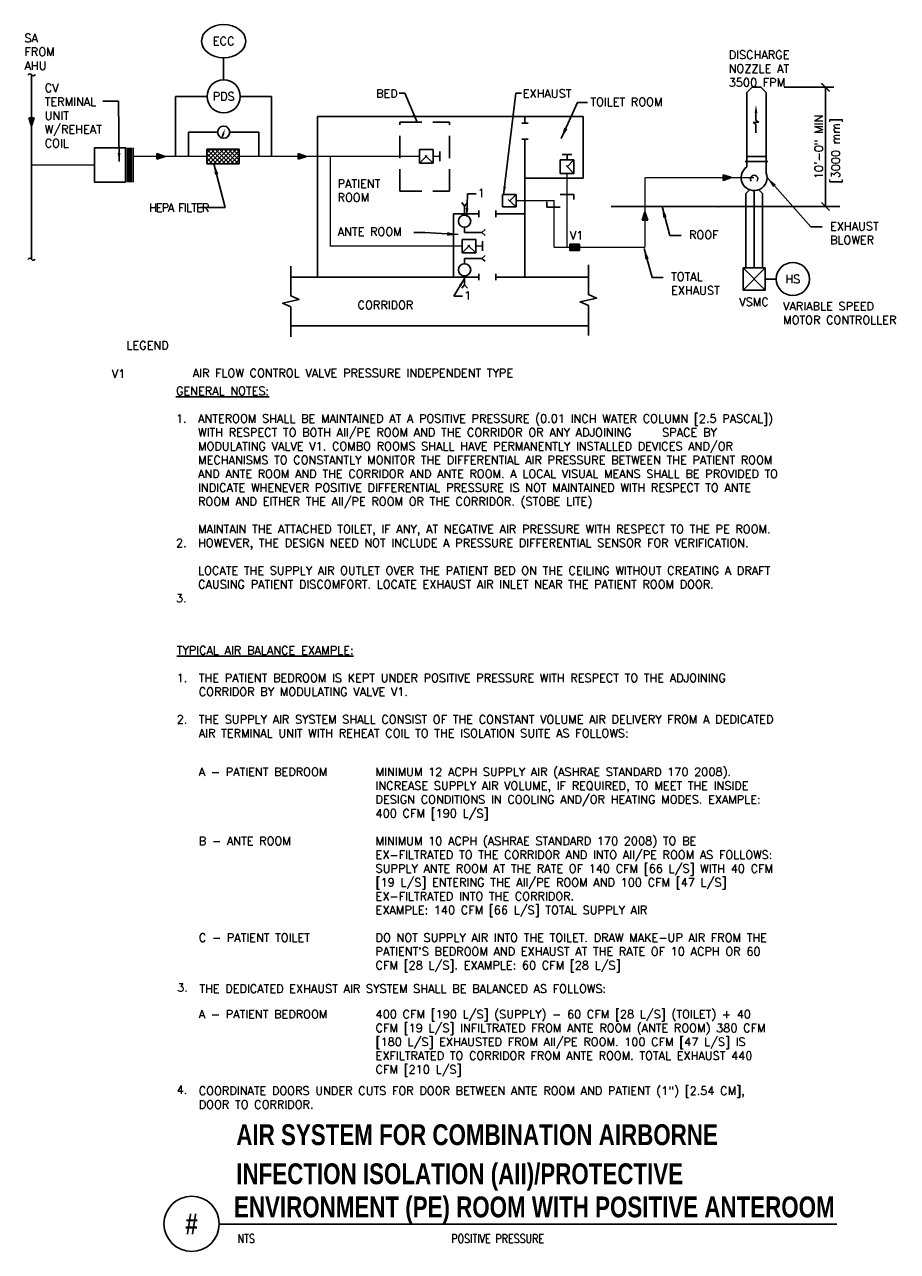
# Model space of a CAD drawing. Header units: inches. Extents: x -1 to 8.9, y -7.2 to 6.7.
import ezdxf
from ezdxf.enums import TextEntityAlignment as Align

# ---------------------------------------------------------------- set-up
doc = ezdxf.new("R2010")
doc.units = ezdxf.units.IN
doc.header["$MEASUREMENT"] = 0
doc.header["$PDSIZE"] = -1
doc.linetypes.add('HIDDEN', pattern=[0.375, 0.25, -0.125])
doc.linetypes.add('HIDDEN2', pattern=[0.1875, 0.125, -0.0625])
doc.layers.get('Defpoints').update_dxf_attribs({"color": 2})
for name, color, linetype in [('M-DETL-DIMS', 2, 'Continuous'), ('M-DETL-HEVY', 5, 'Continuous'), ('M-DETL-MEDM', 4, 'Continuous'), ('M-DETL-PATT', 8, 'Continuous'), ('M-DETL-TEXT', 2, 'Continuous'), ('M-DETL-THIN', 2, 'Continuous')]:
    doc.layers.add(name, color=color, linetype=linetype)
doc.styles.add('BOLD', font='bold.shx', dxfattribs={"width": 0.9})
doc.styles.add('Romans', font='romans.shx')
doc.dimstyles.new('VA-Dims', dxfattribs={"dimtxt": 0.09375, "dimasz": 0.09375, "dimexe": 0.09375, "dimexo": 0.03125, "dimgap": 0.02, "dimtad": 1, "dimdec": 5, "dimzin": 0, "dimdsep": 46, "dimlunit": 4, "dimtxsty": 'Romans', "dimblk": 'ARCHTICK', "dimcen": 0.09375, "dimclrd": 256, "dimclre": 256, "dimclrt": 256, "dimadec": 0, "dimazin": 0, "dimtfac": 1, "dimtdec": 5, "dimtofl": 0, "dimtmove": 0, "dimatfit": 3, "dimfxl": 1, "dimfrac": 2, "dimtolj": 1, "dimtzin": 0, "dimlwd": -1, "dimlwe": -1, "dimarcsym": 0})
doc.dimstyles.new('VA-Lead', dxfattribs={"dimtxt": 0.09375, "dimasz": 0.125, "dimexe": 0.125, "dimexo": 0.03125, "dimgap": 0.02, "dimtad": 1, "dimdec": 5, "dimzin": 0, "dimdsep": 46, "dimlunit": 4, "dimtxsty": 'Romans', "dimcen": 0.125, "dimclrd": 256, "dimclre": 256, "dimclrt": 256, "dimadec": 0, "dimazin": 0, "dimtfac": 1, "dimtdec": 5, "dimtofl": 0, "dimtmove": 0, "dimatfit": 3, "dimfxl": 1, "dimfrac": 2, "dimtolj": 1, "dimtzin": 0, "dimlwd": -1, "dimlwe": -1, "dimarcsym": 0})

# ---------------------------------------------------------------- blocks, each defined once
blk = doc.blocks.new('_ArchTick')
at = {"color": 0, "linetype": 'ByBlock', "const_width": 0.15}
blk.add_lwpolyline([(-0.5, -0.5), (0.5, 0.5)], dxfattribs=at)
blk = doc.blocks.new('*D4')
at = {"layer": 'Defpoints', "color": 0}
for p in [(7.542, 6.001), (8.039, 6.001), (7.542, 4.652)]:
    blk.add_point(p, dxfattribs=at)
at = {"layer": 'M-DETL-DIMS'}
for p, q in [((7.573, 6.001), (8.132, 6.001)), ((8.039, 4.652), (8.039, 6.001)), ((7.573, 4.652), (8.132, 4.652))]:
    blk.add_line(p, q, dxfattribs=at)
at = {"layer": 'M-DETL-DIMS', "xscale": 0.09375, "yscale": 0.09375, "zscale": 0.09375}
for p, rotation in [((8.039, 6.001), 90), ((8.039, 4.652), 270)]:
    blk.add_blockref('_ArchTick', p, dxfattribs=dict(at, rotation=rotation))
at = {"layer": 'M-DETL-DIMS', "insert": (7.963, 5.327), "char_height": 0.09375, "attachment_point": 5, "rotation": 90, "style": 'Romans'}
blk.add_mtext('\\A1;10\'-0" MIN', dxfattribs=at)

msp = doc.modelspace()

# ---------------------------------------------------------------- hatches: boundary and pattern name
at = {"layer": 'M-DETL-MEDM'}
h = msp.add_hatch(color=256, dxfattribs=at)
h.paths.add_polyline_path([(-0.911783, 5.655607), (-0.943033, 5.655607), (-0.943033, 5.561857)])
h.paths.add_polyline_path([(-0.943033, 5.561857), (-0.943033, 5.655607), (-0.974283, 5.655607)])
h = msp.add_hatch(color=256, dxfattribs=at)
h.paths.add_polyline_path([(0.473326, 5.250167), (0.473326, 5.218917), (0.567076, 5.218917)])
h.paths.add_polyline_path([(0.567076, 5.218917), (0.473326, 5.218917), (0.473326, 5.187667)])
h = msp.add_hatch(color=256, dxfattribs=at)
h.paths.add_polyline_path([(2.075283, 5.250167), (2.075283, 5.218917), (2.169033, 5.218917)])
h.paths.add_polyline_path([(2.169033, 5.218917), (2.075283, 5.218917), (2.075283, 5.187667)])
h = msp.add_hatch(color=256, dxfattribs=at)
h.paths.add_polyline_path([(6.883408, 5.010326), (6.883408, 4.979076), (6.977158, 4.979076)])
h.paths.add_polyline_path([(6.977158, 4.979076), (6.883408, 4.979076), (6.883408, 4.947826)])
h = msp.add_hatch(color=256, dxfattribs=at)
h.paths.add_polyline_path([(5.965223, 4.496593), (5.996473, 4.496593), (5.996473, 4.590343)])
h.paths.add_polyline_path([(5.996473, 4.590343), (5.996473, 4.496593), (6.027723, 4.496593)])

# ---------------------------------------------------------------- linework, layer by layer
at = {"layer": 'M-DETL-HEVY', "linetype": 'Continuous'}
for p, q in [((7.149462, 5.940274), (7.209959, 6.000772)), ((7.209959, 6.000772), (7.308964, 6.000772)), ((7.369462, 5.940274), (7.308964, 6.000772)), ((7.149462, 5.217409), (7.149462, 5.940274)), ((7.369462, 5.217409), (7.369462, 5.940274)), ((1.038867, 5.301417), (1.405534, 5.301417)), ((1.038867, 5.301417), (1.038867, 5.136417)), ((1.405534, 5.301417), (1.405534, 5.136417)), ((1.038867, 5.136417), (1.405534, 5.136417)), ((7.131129, 5.162409), (7.387795, 5.162409)), ((7.149462, 5.217409), (7.369462, 5.217409)), ((7.149462, 5.100339), (7.149462, 5.217409)), ((7.369462, 5.030113), (7.369462, 5.217409))]:
    msp.add_line(p, q, dxfattribs=at)
at = {"layer": 'M-DETL-HEVY'}
for p, q in [((2.292614, 5.669168), (5.299281, 5.669168)), ((2.292614, 5.669168), (2.292614, 3.854168)), ((4.602614, 5.595834), (4.675948, 5.595834)), ((4.639281, 5.669168), (4.639281, 5.595834)), ((5.299281, 5.669168), (5.299281, 4.972501)), ((4.602614, 5.412501), (4.675948, 5.412501)), ((4.639281, 5.412501), (4.639281, 3.854168)), ((4.639281, 4.972501), (5.299281, 4.972501)), ((4.116976, 4.605834), (4.116976, 4.532501)), ((4.309281, 4.605834), (4.309281, 4.532501)), ((3.832614, 4.569168), (3.832614, 3.854168)), ((3.832614, 4.569168), (4.116976, 4.569168)), ((4.309281, 4.569168), (4.639281, 4.569168)), ((4.116976, 3.890834), (4.116976, 3.817501)), ((4.309281, 3.890834), (4.309281, 3.817501)), ((1.990446, 3.854168), (4.116976, 3.854168)), ((4.309281, 3.854168), (5.354281, 3.854168)), ((1.990446, 3.304168), (5.354281, 3.304168))]:
    msp.add_line(p, q, dxfattribs=at)
msp.add_lwpolyline([(0.121908, 4.925949), (-0.229654, 4.925949), (-0.229654, 5.316574), (0.121908, 5.316574)], close=True, dxfattribs=at)
at = {"layer": 'M-DETL-HEVY', "linetype": 'Continuous'}
msp.add_arc((7.231962, 4.979076), 0.146667, 124.2288667, 20.3641361, dxfattribs=at)
at = {"layer": 'M-DETL-MEDM'}
for p, q in [((1.23068, 6.08581), (1.23068, 6.33581)), ((0.687632, 5.89831), (0.687632, 5.218917)), ((0.687632, 5.89831), (1.04318, 5.89831)), ((1.41818, 5.89831), (1.773727, 5.89831)), ((1.773727, 5.89831), (1.773727, 5.218917)), ((-0.974283, 5.655607), (-0.911783, 5.655607)), ((-0.943033, 5.561857), (-0.974283, 5.655607)), ((-0.943033, 5.561857), (-0.911783, 5.655607)), ((0.834299, 5.492674), (0.834299, 5.218917)), ((0.834299, 5.492674), (1.16193, 5.492674)), ((1.29943, 5.492674), (1.62706, 5.492674)), ((1.62706, 5.492674), (1.62706, 5.218917)), ((0.121908, 5.316574), (0.121908, 5.121261)), ((0.121908, 5.121261), (0.121908, 5.316574)), ((0.142742, 5.316574), (0.142742, 4.925949)), ((0.153158, 5.316574), (0.153158, 4.925949)), ((0.163575, 5.316574), (0.163575, 4.925949)), ((0.173992, 5.316574), (0.173992, 4.925949)), ((0.184408, 5.316574), (0.184408, 4.925949)), ((0.205242, 5.316574), (0.205242, 4.925949)), ((0.205242, 4.925949), (0.205242, 5.316574)), ((3.59952, 5.295729), (3.445253, 5.295729)), ((3.445253, 5.295729), (3.445253, 5.142106)), ((3.59952, 5.295729), (3.59952, 5.142106)), ((3.676723, 5.163917), (3.676723, 5.273917)), ((0.473326, 5.187667), (0.473326, 5.250167)), ((0.567076, 5.218917), (0.473326, 5.250167)), ((0.567076, 5.218917), (0.473326, 5.187667)), ((2.075283, 5.187667), (2.075283, 5.250167)), ((2.169033, 5.218917), (2.075283, 5.250167)), ((2.169033, 5.218917), (2.075283, 5.187667)), ((3.59952, 5.142106), (3.445253, 5.142106)), ((5.038814, 5.179916), (5.193081, 5.179916)), ((5.038814, 5.179916), (5.038814, 5.026293)), ((5.060948, 5.239299), (5.170948, 5.239299)), ((5.115948, 5.239299), (5.115948, 5.179916)), ((5.193081, 5.179916), (5.193081, 5.026293)), ((5.038814, 5.026293), (5.193081, 5.026293)), ((6.883408, 4.947826), (6.883408, 5.010326)), ((6.977158, 4.979076), (6.883408, 5.010326)), ((6.977158, 4.979076), (6.883408, 4.947826)), ((4.385406, 4.788376), (4.541612, 4.788376)), ((4.385406, 4.788376), (4.385406, 4.648306)), ((4.541612, 4.788376), (4.541612, 4.648306)), ((5.038814, 4.789289), (5.193081, 4.789289)), ((5.193081, 4.789289), (5.193081, 4.729905)), ((7.138212, 4.801159), (7.174596, 4.837542)), ((7.138212, 3.957409), (7.138212, 4.801159)), ((7.231962, 3.957409), (7.231962, 4.832409)), ((7.325712, 4.801159), (7.289329, 4.837542)), ((7.325712, 3.957409), (7.325712, 4.801159)), ((3.956329, 4.657441), (3.924147, 4.695985)), ((3.956329, 4.657441), (3.98851, 4.695985)), ((3.956329, 4.657441), (3.956329, 4.555052)), ((4.385406, 4.648306), (4.541612, 4.648306)), ((4.885165, 4.646856), (4.885165, 4.706239)), ((5.039433, 4.646856), (4.885165, 4.646856)), ((5.996473, 4.590343), (5.965223, 4.496593)), ((5.996473, 4.590343), (6.027723, 4.496593)), ((6.027723, 4.496593), (5.965223, 4.496593)), ((3.956329, 4.417552), (3.956329, 4.358442)), ((4.14983, 4.358442), (3.956329, 4.358442)), ((4.14983, 4.358442), (4.188374, 4.390623)), ((4.14983, 4.358442), (4.188374, 4.326261)), ((4.082162, 4.281001), (3.927895, 4.281001)), ((3.927895, 4.281001), (3.927895, 4.127378)), ((4.082162, 4.281001), (4.082162, 4.127378)), ((4.159366, 4.14919), (4.159366, 4.25919)), ((4.082162, 4.127378), (3.927895, 4.127378)), ((4.14983, 4.064894), (3.956329, 4.064894)), ((3.956329, 4.005783), (3.956329, 4.064894)), ((4.14983, 4.064894), (4.188374, 4.097075)), ((4.14983, 4.064894), (4.188374, 4.032712)), ((7.106962, 3.707409), (7.356962, 3.957409)), ((7.106962, 3.957409), (7.356962, 3.707409)), ((3.956329, 3.765895), (3.924147, 3.72735)), ((3.956329, 3.765895), (3.956329, 3.868283)), ((3.956329, 3.765895), (3.98851, 3.72735)), ((7.481962, 3.832409), (7.356962, 3.832409))]:
    msp.add_line(p, q, dxfattribs=at)
at = {"layer": 'M-DETL-MEDM', "linetype": 'Continuous'}
for p, q in [((1.227492, 5.478668), (1.213431, 5.442438)), ((5.614623, 4.652409), (7.505696, 4.652409)), ((7.393828, 4.652409), (8.199554, 4.652409)), ((5.147657, 4.227925), (5.257657, 4.227925)), ((5.147657, 4.154591), (5.147657, 4.227925)), ((5.257657, 4.154591), (5.257657, 4.227925)), ((5.147657, 4.154591), (5.257657, 4.154591))]:
    msp.add_line(p, q, dxfattribs=at)
at = {"layer": 'M-DETL-MEDM', "linetype": 'HIDDEN2'}
for p, q in [((3.445253, 5.142106), (3.59952, 5.295729)), ((3.59952, 5.142106), (3.445253, 5.295729)), ((5.193081, 5.026293), (5.038814, 5.179916)), ((5.115948, 5.103104), (5.193081, 5.179916)), ((4.541612, 4.648306), (4.385406, 4.788376)), ((4.464478, 4.711565), (4.541612, 4.788376)), ((3.927895, 4.127378), (4.082162, 4.281001)), ((4.082162, 4.127378), (3.927895, 4.281001))]:
    msp.add_line(p, q, dxfattribs=at)
at = {"layer": 'M-DETL-MEDM', "const_width": 0.015625}
for points in [[(-0.943033, 6.13944), (-0.943033, 4.057456)], [(0.205242, 5.218917), (1.038867, 5.218917)], [(1.405534, 5.218917), (3.445253, 5.218917)], [(3.927895, 4.20419), (2.437265, 4.20419), (2.437265, 5.212311)], [(3.676723, 5.218917), (3.59952, 5.218917)], [(-0.229654, 5.121261), (-0.943033, 5.121261)], [(5.115948, 5.026293), (5.115948, 4.191258)], [(5.996473, 4.979076), (5.996473, 4.191258)], [(5.996473, 4.979076), (7.231823, 4.979076)], [(4.966852, 4.191258), (4.966852, 4.718341), (4.541612, 4.718341)], [(4.159366, 4.20419), (4.082162, 4.20419)], [(4.966852, 4.191258), (5.996473, 4.191258)]]:
    msp.add_lwpolyline(points, dxfattribs=at)
at = {"layer": 'M-DETL-MEDM'}
msp.add_lwpolyline([(7.106962, 3.957409), (7.106962, 3.707409), (7.356962, 3.707409), (7.356962, 3.957409)], close=True, dxfattribs=at)
for centre in [(1.23068, 5.89831), (7.669462, 3.832409)]:
    msp.add_circle(centre, 0.1875, dxfattribs=at)
at = {"layer": 'M-DETL-MEDM', "linetype": 'Continuous'}
for centre in [(1.23068, 5.492675), (3.956329, 4.486302), (3.956329, 3.937033)]:
    msp.add_circle(centre, 0.06875, dxfattribs=at)
at = {"layer": 'M-DETL-MEDM'}
for centre, start, end in [((-0.961913, 6.129361), 31.3764313, 154.615097), ((-0.921683, 6.153894), 211.3764313, 334.615097), ((-0.961913, 4.043113), 31.3764313, 154.615097), ((-0.921683, 4.067647), 211.3764313, 334.615097)]:
    msp.add_arc(centre, 0.02356, start, end, dxfattribs=at)
msp.add_ellipse((1.23068, 6.52331), major_axis=(-0.25, 0), ratio=0.75, start_param=-3.141592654, end_param=3.141592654, dxfattribs=at)
at = {"layer": 'M-DETL-MEDM', "linetype": 'Continuous'}
for points in [[(1.218852, 5.481731), (1.236132, 5.475605), (1.245866, 5.530507)], [(5.147657, 4.154591), (5.257657, 4.154591), (5.147657, 4.227925), (5.257657, 4.227925)]]:
    msp.add_solid(points, dxfattribs=at)
at = {"layer": 'M-DETL-MEDM'}
for points in [[(0.121908, 4.925606), (0.142742, 4.925606), (0.121908, 5.316574), (0.142742, 5.316574)], [(0.184408, 4.92376), (0.205242, 4.923619), (0.184408, 5.316574), (0.205242, 5.316574)]]:
    msp.add_solid(points, dxfattribs=at)
at = {"layer": 'M-DETL-PATT'}
for p, q in [((1.038868, 5.205699), (1.134587, 5.301417)), ((1.038868, 5.157086), (1.183201, 5.301417)), ((1.038868, 5.254313), (1.085974, 5.301417)), ((1.20241, 5.136417), (1.038868, 5.29996)), ((1.066814, 5.136417), (1.231814, 5.301417)), ((1.251023, 5.136417), (1.086023, 5.301417)), ((1.115427, 5.136417), (1.280427, 5.301417)), ((1.299637, 5.136417), (1.134637, 5.301417)), ((1.164041, 5.136417), (1.329041, 5.301417)), ((1.34825, 5.136417), (1.18325, 5.301417)), ((1.212655, 5.136417), (1.377655, 5.301417)), ((1.396864, 5.136417), (1.231864, 5.301417)), ((1.261269, 5.136417), (1.405535, 5.280685)), ((1.405535, 5.176361), (1.280478, 5.301417)), ((1.405535, 5.224974), (1.329091, 5.301417)), ((1.405535, 5.273587), (1.377705, 5.301417)), ((1.153797, 5.136417), (1.038868, 5.251346)), ((1.105182, 5.136417), (1.038868, 5.202733)), ((1.056569, 5.136417), (1.038868, 5.154118)), ((1.309882, 5.136417), (1.405535, 5.232071)), ((1.358495, 5.136417), (1.405535, 5.183457))]:
    msp.add_line(p, q, dxfattribs=at)
at = {"layer": 'M-DETL-TEXT'}
for p, q in [((7.252632, 5.711583), (7.252632, 5.623644)), ((7.283641, 5.607901), (7.222761, 5.602121)), ((7.222761, 5.602121), (7.252632, 5.584285)), ((7.252632, 5.623644), (7.283641, 5.607901)), ((7.252632, 5.584285), (7.252632, 5.484355)), ((1.180241, -6.860107), (8.167179, -6.860107))]:
    msp.add_line(p, q, dxfattribs=at)
for points in [[(4.090383, 4.71723, 0, 0.03125, 0), (4.153127, 4.647572, 0, 0, 0), (4.224512, 4.56832, 0, 0, -0.276680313), (4.269221, 4.339991, 0, 0, -0.276979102)], [(4.316816, 3.609044, 0, 0.03125, 0), (4.299261, 3.701136, 0, 0, 0), (4.279288, 3.805911, 0, 0, 0.276680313), (4.12444, 3.979562, 0, 0, 0.276979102)]]:
    msp.add_lwpolyline(points, format="xyseb", dxfattribs=at)
for points in [[(1.990446, 3.179168), (1.990446, 3.516176), (1.896745, 3.55817), (2.084147, 3.600165), (1.990446, 3.64216), (1.990446, 3.979168)], [(5.356515, 3.193847), (5.356515, 3.530855), (5.262814, 3.572849), (5.450216, 3.614844), (5.356515, 3.656839), (5.356515, 3.993847)]]:
    msp.add_lwpolyline(points, dxfattribs=at)
msp.add_circle((0.867741, -6.855186), 0.312539, dxfattribs=at)
msp.add_point((6.831655, 4.652409), dxfattribs=at)
msp.add_solid([(7.237355, 5.711583), (7.26791, 5.711583), (7.252632, 5.80325)], dxfattribs=at)
at = {"layer": 'M-DETL-THIN', "linetype": 'HIDDEN'}
for p, q in [((3.222505, 4.826076), (3.222505, 5.607326)), ((3.222505, 5.607326), (3.785005, 5.607326)), ((3.785005, 4.826076), (3.785005, 5.607326)), ((3.222505, 4.826076), (3.785005, 4.826076))]:
    msp.add_line(p, q, dxfattribs=at)
at = {"layer": 'M-DETL-THIN'}
msp.add_arc((7.231963, 4.96433), 0.04125, 323.1208083, 216.8791917, dxfattribs=at)

# ---------------------------------------------------------------- texts
at = {"layer": 'M-DETL-TEXT', "style": 'Romans'}
for s, p in [('ECC', (1.23068, 6.52331)), ('PDS', (1.23068, 5.89831)), ('HS', (7.669462, 3.832409))]:
    msp.add_text(s, height=0.09375, dxfattribs=at).set_placement(p, align=Align.MIDDLE_CENTER)
at = {"layer": 'M-DETL-TEXT', "width": 0.8}
for s, height, style, p in [('AIR SYSTEM FOR COMBINATION AIRBORNE', 0.23622047, 'BOLD', (1.373907, -5.964924)), ('INFECTION ISOLATION (AII)/PROTECTIVE', 0.23622047, 'BOLD', (1.373907, -6.407014)), (' ENVIRONMENT (PE) ROOM WITH POSITIVE ANTEROOM', 0.23622047, 'BOLD', (1.277437, -6.782014)), ('NTS', 0.0984252, 'Romans', (1.387813, -7.071824)), ('POSITIVE PRESSURE', 0.0984252, 'Romans', (3.805893, -7.071824))]:
    msp.add_text(s, height=height, dxfattribs=dict(at, style=style)).set_placement(p)
at = {"layer": 'M-DETL-TEXT', "style": 'BOLD', "width": 0.8}
msp.add_text('#', height=0.23622, dxfattribs=at).set_placement((0.867741, -6.855186), align=Align.MIDDLE)
at = {"layer": 'M-DETL-TEXT', "char_height": 0.09375, "style": 'Romans'}
for s, insert, width, attachment_point in [('SA \\PFROM \\PAHU', (-1.022552, 6.605518), 0.99107143, 1), ('DISCHARGE NOZZLE AT 3500 FPM', (6.944391, 6.415296), 0.89434115, 1), ('CV TERMINAL   UNIT W/REHEAT\\PCOIL', (-0.793992, 6.040576), 0.80357143, 1), ('BED', (2.954813, 5.977659), 0.80357143, 1), ('EXHAUST', (4.614589, 5.977659), 0.80357143, 1), ('TOILET ROOM', (5.379119, 5.882696), 0.91554679, 1), ('PATIENT \\PROOM', (2.519578, 4.958035), 0.99107143, 1), ('1', (4.104052, 4.852576), 0.67410714, 1), ('{\\T0.85;HEPA FILTER   }', (1.05452, 4.638789), 1.27360572, 6), ('EXHAUST BLOWER', (8.090305, 4.476484), 0.58928571, 1), ('ANTE ROOM', (2.521264, 4.415162), 0.80357143, 1), ('V1', (5.146711, 4.372783), 0.125, 1), ('ROOF', (6.495205, 4.379685), 0.34821429, 1), ('TOTAL\\PEXHAUST', (6.292151, 3.906186), 0.34821429, 1), ('1', (3.951274, 3.692523), 0.67410714, 1), ('VSMC', (7.063568, 3.620589), 0.45, 1), ('CORRIDOR', (2.745533, 3.585142), 0.67410714, 1), ('VARIABLE SPEED\\PMOTOR CONTROLLER', (7.559706, 3.571968), 1.54240193, 1), ('LEGEND', (0.130997, 3.128266), 0.45, 1), ('V1 ', (-0.035084, 2.807118), 1.42731379, 1), ('\\P\\PAIR FLOW CONTROL VALVE PRESSURE INDEPENDENT TYPE', (0.880997, 3.128266), 4.76052774, 1), ('{\\LGENERAL NOTES:\\P}\\P1.\\P\\P\\P\\P\\P\\P\\P\\P\\P2.\\P\\P\\P\\P3.', (0.691091, 2.613178), 3.10992316, 1), ('\\P\\PANTEROOM SHALL BE MAINTAINED AT A POSITIVE PRESSURE (0.01 INCH WATER COLUMN [2.5 PASCAL]) WITH RESPECT TO BOTH AII/PE ROOM AND THE CORRIDOR OR ANY ADJOINING ^ISPACE BY MODULATING VALVE V1. COMBO ROOMS SHALL HAVE PERMANENTLY INSTALLED DEVICES AND/OR MECHANISMS TO CONSTANTLY MONITOR THE DIFFERENTIAL AIR PRESSURE BETWEEN THE PATIENT ROOM AND ANTE ROOM AND THE CORRIDOR AND ANTE ROOM. A LOCAL VISUAL MEANS SHALL BE PROVIDED TO INDICATE WHENEVER POSITIVE DIFFERENTIAL PRESSURE IS NOT MAINTAINED WITH RESPECT TO ANTE ROOM AND EITHER THE AII/PE ROOM OR THE CORRIDOR. (STOBE LITE)\\P\\PMAINTAIN THE ATTACHED TOILET, IF ANY, AT NEGATIVE AIR PRESSURE WITH RESPECT TO THE PE ROOM. HOWEVER, THE DESIGN NEED NOT INCLUDE A PRESSURE DIFFERENTIAL SENSOR FOR VERIFICATION.\\P\\PLOCATE THE SUPPLY AIR OUTLET OVER THE PATIENT BED ON THE CEILING WITHOUT CREATING A DRAFT CAUSING PATIENT DISCOMFORT. LOCATE EXHAUST AIR INLET NEAR THE PATIENT ROOM DOOR. ', (0.941091, 2.613178), 7.1497472, 1), ('{\\LTYPICAL AIR BALANCE EXAMPLE:\\P}\\P1.\\P\\P\\P2.', (0.699186, -0.320705), 3.10992316, 1), ('\\P\\PTHE PATIENT BEDROOM IS KEPT UNDER POSITIVE PRESSURE WITH RESPECT TO THE ADJOINING CORRIDOR BY MODULATING VALVE V1.\\P\\PTHE SUPPLY AIR SYSTEM SHALL CONSIST OF THE CONSTANT VOLUME AIR DELIVERY FROM A DEDICATED AIR TERMINAL UNIT WITH REHEAT COIL TO THE ISOLATION SUITE AS FOLLOWS:', (0.949186, -0.320705), 7.1497472, 1), ('A - PATIENT BEDROOM\\P\\P\\P\\P\\PB - ANTE ROOM \\P\\P\\P\\P\\P\\P\\PC - PATIENT TOILET ', (0.949186, -1.695705), 1.85607018, 1), ("MINIMUM 12 ACPH SUPPLY AIR (ASHRAE STANDARD 170 2008). INCREASE SUPPLY AIR VOLUME, IF REQUIRED, TO MEET THE INSIDE DESIGN CONDITIONS IN COOLING AND/OR HEATING MODES. EXAMPLE: 400 CFM [190 L/S]\\P\\PMINIMUM 10 ACPH (ASHRAE STANDARD 170 2008) TO BE EX-FILTRATED TO THE CORRIDOR AND INTO AII/PE ROOM AS FOLLOWS: SUPPLY ANTE ROOM AT THE RATE OF 140 CFM [66 L/S] WITH 40 CFM [19 L/S] ENTERING THE AII/PE ROOM AND 100 CFM [47 L/S] EX-FILTRATED INTO THE CORRIDOR.\\PEXAMPLE: 140 CFM [66 L/S] TOTAL SUPPLY AIR\\P\\PDO NOT SUPPLY AIR INTO THE TOILET. DRAW MAKE-UP AIR FROM THE PATIENT'S BEDROOM AND EXHAUST AT THE RATE OF 10 ACPH OR 60 CFM [28 L/S]. EXAMPLE: 60 CFM [28 L/S]", (2.949186, -1.695705), 4.8997472, 1), ('3.', (0.705564, -4.134984), 3.10992316, 1), ('THE DEDICATED EXHAUST AIR SYSTEM SHALL BE BALANCED AS FOLLOWS:', (0.955564, -4.147881), 7.1497472, 1), ('A - PATIENT BEDROOM', (0.949186, -4.436802), 1.85607018, 1), ('400 CFM [190 L/S] (SUPPLY) - 60 CFM [28 L/S] (TOILET) + 40 CFM [19 L/S] INFILTRATED FROM ANTE ROOM (ANTE ROOM) 380 CFM [180 L/S] EXHAUSTED FROM AII/PE ROOM. 100 CFM [47 L/S] IS EXFILTRATED TO CORRIDOR FROM ANTE ROOM. TOTAL EXHAUST 440 CFM [210 L/S]', (2.949186, -4.436802), 4.8997472, 1), ('4.', (0.699186, -5.290701), 3.10992316, 1), ('COORDINATE DOORS UNDER CUTS FOR DOOR BETWEEN ANTE ROOM AND PATIENT (1") [2.54 CM], DOOR TO CORRIDOR.', (0.949186, -5.302699), 7.0247472, 1)]:
    msp.add_mtext(s, dxfattribs=dict(at, insert=insert, width=width, attachment_point=attachment_point))
at = {"layer": 'M-DETL-TEXT', "insert": (8.106593, 5.284292), "char_height": 0.09375, "width": 1.8999, "attachment_point": 2, "rotation": 90, "style": 'Romans'}
msp.add_mtext('[3000 mm]', dxfattribs=at)

# ---------------------------------------------------------------- dimensions: what is measured, and where the dimension line sits
at = {"layer": 'M-DETL-DIMS'}
dim = msp.add_linear_dim(base=(8.038526, 6.000772), p1=(7.542101, 4.652409), p2=(7.542101, 6.000772), angle=90, text='10\'-0" MIN', dimstyle='VA-Dims', override={"dimpost": '\\X'}, dxfattribs=at)
dim.commit()
dim.dimension.update_dxf_attribs({"geometry": '*D4', "text_midpoint": (7.962722, 5.32659)})

# ---------------------------------------------------------------- leaders
for points in [[(0.048325, 5.162359), (0.040763, 5.842396), (-0.136943, 5.842396)], [(3.418006, 5.605236), (3.279709, 5.935805), (3.21562, 5.935805)], [(4.397756, 4.783779), (4.536053, 5.935805), (4.600142, 5.935805)]]:
    msp.add_leader(points, dimstyle='VA-Dims', dxfattribs=at)
at = {"layer": 'M-DETL-TEXT'}
for points in [[(5.04987, 5.421853), (5.23463, 5.827175), (5.348588, 5.827175)], [(1.120526, 5.136417), (1.24832, 4.640394), (0.963834, 4.640394)], [(7.378629, 4.979076), (7.87518, 4.420963), (8.00018, 4.420963)], [(6.189718, 4.652409), (6.28008, 4.324164), (6.40508, 4.324164)], [(3.883745, 4.334288), (3.505776, 4.359641), (3.380776, 4.359641)], [(5.986664, 4.17891), (6.077026, 3.850665), (6.202026, 3.850665)]]:
    msp.add_leader(points, dimstyle='VA-Lead', override={"dimtad": 0}, dxfattribs=at)
for points in [[(3.982122, 4.540046), (3.987889, 4.79685), (4.085578, 4.79685)], [(3.956246, 3.839855), (3.835111, 3.636797), (3.9328, 3.636797)]]:
    msp.add_leader(points, dimstyle='VA-Dims', dxfattribs=at)

doc.saveas('drawing.dxf')
